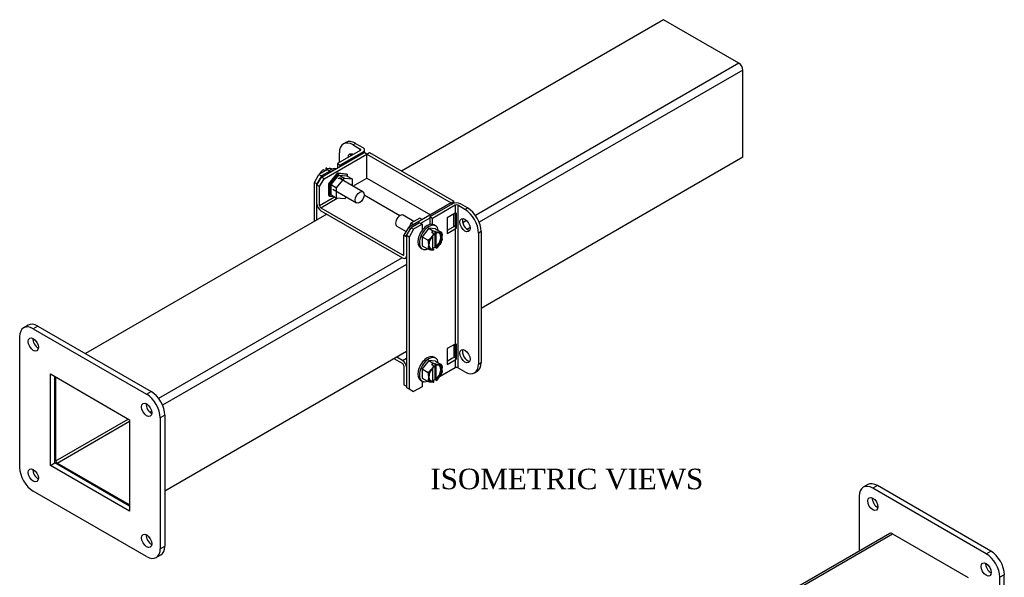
# Model space of a CAD drawing. Header units: inches. Extents: x 3.3 to 65.3, y 2.9 to 43.4.
# Tile 3 of 3: x 46.2 to 65.3, y 32.5 to 43.4. Entities that reach past the tile are written whole.
import ezdxf
from ezdxf.enums import TextEntityAlignment as Align

# ---------------------------------------------------------------- set-up
doc = ezdxf.new("R2010")
doc.units = ezdxf.units.IN
doc.header["$MEASUREMENT"] = 0
for name, color, linetype in [('COM50348', 7, 'CONTINUOUS'), ('COM52582', 7, 'CONTINUOUS'), ('COM52583', 7, 'CONTINUOUS'), ('COM53022', 7, 'CONTINUOUS'), ('DEFAULT', 7, 'CONTINUOUS'), ('GSK11094', 7, 'CONTINUOUS'), ('NTS16535', 7, 'CONTINUOUS'), ('SCC18001', 7, 'CONTINUOUS')]:
    doc.layers.add(name, color=color, linetype=linetype)
doc.styles.add('SEACAD_TIMES_NEW_ROMAN', font='times.ttf')

msp = doc.modelspace()

# ---------------------------------------------------------------- linework, layer by layer
at = {"layer": 'COM50348', "color": 7, "linetype": 'Continuous'}
for p, q in [((46.321, 37.423), (46.233, 37.372)), ((46.509, 37.405), (46.42, 37.354)), ((46.42, 37.354), (48.63, 36.078)), ((46.509, 37.405), (48.718, 36.129)), ((46.155, 34.649), (46.155, 37.2)), ((46.753, 36.472), (48.298, 35.58)), ((46.753, 34.688), (46.753, 36.472)), ((46.841, 34.739), (46.841, 36.421)), ((48.63, 36.078), (48.718, 36.129)), ((48.298, 35.58), (48.298, 33.796)), ((48.984, 35.67), (48.895, 35.619)), ((48.895, 35.619), (48.895, 33.067)), ((48.984, 35.67), (48.984, 33.118)), ((46.753, 34.688), (46.841, 34.739)), ((48.298, 33.796), (46.753, 34.688)), ((48.298, 33.898), (46.841, 34.739)), ((48.63, 32.914), (46.42, 34.19)), ((62.686, 34.315), (62.598, 34.264)), ((62.874, 34.296), (62.786, 34.245)), ((64.995, 32.969), (62.786, 34.245)), ((65.084, 33.02), (62.874, 34.296)), ((62.52, 34.092), (62.52, 33.019)), ((48.895, 33.067), (48.984, 33.118)), ((64.995, 32.969), (65.084, 33.02)), ((48.817, 32.895), (48.906, 32.946)), ((65.349, 32.561), (65.26, 32.51)), ((65.26, 29.959), (65.26, 32.51)), ((65.349, 30.01), (65.349, 32.561))]:
    msp.add_line(p, q, dxfattribs=at)
for centre, major_axis, start_param, end_param in [((46.509, 37.098), (0.187, -0.325), 2.356194, 3.141593), ((46.42, 37.047), (0.188, -0.325), 2.356194, 3.926991), ((46.509, 37.098), (0.07, -0.122), 3.821986, 5.602792), ((48.718, 35.823), (-0.188, 0.325), 3.926991, 5.497787), ((48.63, 35.772), (0.187, -0.325), 0.785398, 2.356194), ((48.718, 35.823), (0.07, -0.122), 3.821986, 5.602792), ((46.42, 34.496), (-0.188, 0.325), 0.785398, 2.356194), ((46.509, 34.547), (0.07, -0.122), 3.821986, 5.602792), ((62.786, 33.939), (0.188, -0.325), 2.356194, 3.926991), ((62.874, 33.99), (0.188, -0.325), 2.356194, 3.141593), ((62.874, 33.99), (-0.07, 0.122), 0.680393, 2.4612), ((48.718, 33.271), (0.07, -0.122), 3.821986, 5.602792), ((48.63, 33.22), (-0.188, 0.325), 2.356194, 3.926991), ((48.718, 33.271), (-0.188, 0.325), 3.141593, 3.926991), ((65.084, 32.714), (-0.188, 0.325), 3.926991, 5.497787), ((64.995, 32.663), (0.187, -0.325), 0.785398, 2.356194), ((65.084, 32.714), (-0.07, 0.122), 0.680393, 2.4612)]:
    msp.add_ellipse(centre, major_axis=major_axis, ratio=0.57735, start_param=start_param, end_param=end_param, dxfattribs=at)
for centre, major_axis in [((46.42, 37.047), (0.07, -0.122)), ((48.63, 35.772), (0.07, -0.122)), ((46.42, 34.496), (0.07, -0.122)), ((62.786, 33.939), (-0.07, 0.122)), ((48.63, 33.22), (0.07, -0.122)), ((64.995, 32.663), (-0.07, 0.122))]:
    msp.add_ellipse(centre, major_axis=major_axis, ratio=0.57735, dxfattribs=at)
at = {"layer": 'COM52582', "color": 7, "linetype": 'Continuous'}
for p, q in [((52.038, 40.306), (52.871, 40.787)), ((52.089, 40.277), (52.922, 40.758)), ((52.922, 40.758), (52.871, 40.787)), ((52.922, 40.758), (52.973, 40.787)), ((52.922, 40.288), (52.922, 40.758)), ((52.922, 40.758), (54.567, 39.808)), ((52.922, 40.288), (52.922, 40.758)), ((52.973, 40.787), (54.618, 39.837)), ((51.95, 40.153), (52.038, 40.306)), ((51.95, 39.786), (51.95, 40.153)), ((52.001, 40.124), (51.95, 40.153)), ((52.001, 40.124), (52.089, 40.277)), ((52.001, 39.756), (52.001, 40.124)), ((52.089, 40.277), (52.038, 40.306)), ((52.651, 40.131), (52.922, 40.288)), ((52.922, 40.288), (54.16, 39.573)), ((52.001, 39.756), (52.29, 39.923)), ((52.026, 39.712), (52.346, 39.896)), ((54.567, 39.808), (53.734, 39.327)), ((54.567, 39.808), (54.618, 39.837)), ((54.567, 39.808), (54.567, 39.808)), ((54.567, 39.808), (54.597, 39.79)), ((54.618, 39.799), (54.618, 39.837)), ((52.026, 39.712), (53.62, 38.792)), ((52.026, 39.653), (53.62, 38.733)), ((54.618, 39.339), (54.618, 39.591)), ((54.149, 39.508), (53.971, 39.405)), ((53.734, 39.327), (53.645, 39.174)), ((53.696, 39.145), (53.645, 39.174)), ((53.645, 38.807), (53.645, 39.174)), ((53.774, 39.304), (53.734, 39.327)), ((53.645, 38.807), (53.62, 38.792)), ((53.674, 38.728), (53.696, 38.74)), ((54.618, 37.039), (54.618, 36.788)), ((53.62, 36.674), (53.453, 36.77)), ((53.62, 36.733), (53.504, 36.799)), ((53.62, 36.733), (53.696, 36.777)), ((53.645, 36.63), (53.645, 36.262)), ((54.002, 36.307), (54.028, 36.322)), ((53.645, 36.262), (53.696, 36.233))]:
    msp.add_line(p, q, dxfattribs=at)
for centre, major_axis, start_param, end_param in [((52.354, 40.16), (-0.07, -0.122), 2.637152, 3.926991), ((52.026, 39.741), (0.054, -0.0935), 3.926991, 5.497787), ((52.026, 39.741), (0.018, -0.0312), 3.926991, 5.497787), ((53.62, 38.821), (-0.018, 0.0312), 2.356194, 3.926991), ((53.62, 38.821), (-0.054, 0.0935), 2.356194, 3.830729), ((53.62, 36.644), (-0.054, 0.0935), 4.023253, 5.497787), ((53.62, 36.644), (-0.018, 0.0312), 3.926991, 5.497787)]:
    msp.add_ellipse(centre, major_axis=major_axis, ratio=0.57735, start_param=start_param, end_param=end_param, dxfattribs=at)
at = {"layer": 'COM52583', "color": 7, "linetype": 'Continuous'}
for p, q in [((52.516, 40.985), (52.466, 40.955)), ((52.704, 40.966), (52.653, 40.937)), ((52.653, 40.937), (52.794, 40.855)), ((52.704, 40.966), (52.845, 40.884)), ((52.794, 40.826), (52.352, 40.57)), ((52.388, 40.591), (52.388, 40.783)), ((52.845, 40.796), (52.403, 40.541)), ((52.794, 40.826), (52.794, 40.855)), ((52.845, 40.772), (52.845, 40.796)), ((52.877, 40.783), (52.877, 40.84)), ((52.352, 40.57), (52.403, 40.541)), ((52.352, 40.57), (52.352, 40.487)), ((52.403, 40.516), (52.403, 40.541)), ((51.899, 40.206), (51.987, 40.359)), ((52.038, 40.33), (51.949, 40.177)), ((52.153, 40.455), (51.987, 40.359)), ((51.987, 40.359), (52.038, 40.33)), ((52.204, 40.426), (52.038, 40.33)), ((52.153, 40.455), (52.204, 40.426)), ((52.204, 40.426), (52.204, 40.402)), ((51.949, 40.177), (51.899, 40.206)), ((51.899, 39.445), (51.899, 40.206)), ((51.949, 39.475), (51.949, 40.177)), ((54.592, 39.788), (54.149, 39.532)), ((54.643, 39.758), (54.2, 39.503)), ((54.643, 39.758), (54.643, 39.605)), ((54.694, 39.758), (54.694, 36.594)), ((54.835, 39.677), (54.694, 39.758)), ((54.886, 39.706), (54.745, 39.788)), ((54.643, 39.605), (54.489, 39.517)), ((54.645, 39.606), (54.645, 39.345)), ((54.661, 39.611), (54.661, 39.305)), ((54.835, 39.677), (54.886, 39.706)), ((53.951, 39.417), (53.784, 39.322)), ((54.002, 39.388), (53.835, 39.292)), ((53.951, 39.417), (54.002, 39.388)), ((54.002, 39.388), (54.002, 39.273)), ((54.2, 39.503), (54.149, 39.532)), ((54.149, 39.532), (54.149, 39.385)), ((54.2, 39.388), (54.2, 39.503)), ((54.489, 39.517), (54.489, 39.21)), ((53.696, 39.168), (53.784, 39.322)), ((53.696, 39.168), (53.696, 36.209)), ((53.747, 39.139), (53.696, 39.168)), ((53.835, 39.292), (53.747, 39.139)), ((53.784, 39.322), (53.835, 39.292)), ((54.592, 39.328), (54.489, 39.269)), ((54.489, 39.21), (54.643, 39.299)), ((54.643, 39.299), (54.643, 37.054)), ((54.661, 39.305), (54.645, 39.345)), ((55.151, 39.247), (55.1, 39.217)), ((55.1, 39.217), (55.1, 36.666)), ((55.151, 39.247), (55.151, 36.695)), ((53.747, 39.139), (53.747, 36.179)), ((54.643, 37.054), (54.489, 36.965)), ((54.645, 37.055), (54.645, 36.794)), ((54.661, 37.059), (54.661, 36.753)), ((54.489, 36.965), (54.489, 36.659)), ((54.592, 36.777), (54.489, 36.718)), ((54.489, 36.659), (54.643, 36.748)), ((54.643, 36.748), (54.643, 36.594)), ((54.661, 36.753), (54.645, 36.794)), ((55.1, 36.666), (55.151, 36.695)), ((54.643, 36.594), (54.35, 36.425)), ((54.835, 36.513), (54.694, 36.594)), ((55.023, 36.494), (55.074, 36.524)), ((54.002, 36.332), (54.002, 36.224)), ((53.696, 36.209), (53.747, 36.179)), ((53.747, 36.179), (53.835, 36.128)), ((54.002, 36.224), (53.835, 36.128))]:
    msp.add_line(p, q, dxfattribs=at)
for centre, major_axis, start_param, end_param in [((52.653, 40.63), (0.188, -0.325), 2.356194, 3.926991), ((52.704, 40.66), (0.188, -0.325), 2.356194, 3.141593), ((52.769, 40.84), (-0.108, 0), 2.356194, 3.926991), ((52.653, 40.63), (0.07, -0.122), 2.345575, 3.937611), ((52.704, 40.66), (-0.07, 0.122), 0.3708, 0.796018), ((52.769, 40.84), (-0.036, 0), 2.356194, 3.926991), ((54.668, 39.744), (0.108, 0), 0.785398, 2.356194), ((54.668, 39.744), (0.036, 0), 0.785398, 2.356194), ((54.668, 39.591), (-0.036, 0), 4.928158, 5.497787), ((54.835, 39.371), (0.188, -0.325), 0.785398, 2.356194), ((54.886, 39.4), (-0.188, 0.325), 3.926991, 5.497787), ((54.886, 39.4), (-0.07, 0.122), 0.3708, 2.770793), ((54.668, 39.284), (-0.108, 0), 4.928158, 5.497787), ((54.668, 39.284), (-0.036, 0), 4.928158, 5.497787), ((54.668, 37.039), (-0.036, 0), 4.928158, 5.497787), ((54.886, 36.848), (-0.07, 0.122), 0.3708, 2.770793), ((54.668, 36.733), (-0.108, 0), 4.928158, 5.497787), ((54.668, 36.733), (-0.036, 0), 4.928158, 5.497787), ((54.835, 36.819), (-0.188, 0.325), 2.356194, 3.926991), ((54.886, 36.848), (-0.188, 0.325), 3.141593, 3.926991), ((54.668, 36.58), (-0.036, 0), 3.926991, 5.497787)]:
    msp.add_ellipse(centre, major_axis=major_axis, ratio=0.57735, start_param=start_param, end_param=end_param, dxfattribs=at)
for centre in [(54.835, 39.371), (54.835, 36.819)]:
    msp.add_ellipse(centre, major_axis=(0.07, -0.122), ratio=0.57735, dxfattribs=at)
at = {"layer": 'COM53022', "color": 7, "linetype": 'Continuous'}
for p, q in [((58.706, 43.375), (53.598, 40.426)), ((60.176, 42.526), (58.706, 43.375)), ((60.176, 42.526), (55.04, 39.561)), ((60.253, 42.394), (55.113, 39.427)), ((60.253, 40.695), (60.253, 42.394)), ((60.253, 40.695), (55.151, 37.75)), ((52.143, 39.586), (47.436, 36.869)), ((54.867, 39.461), (54.792, 39.417)), ((54.934, 39.323), (54.878, 39.291)), ((53.613, 38.737), (48.864, 35.995)), ((53.696, 38.608), (48.94, 35.862)), ((53.696, 36.91), (48.984, 34.189)), ((46.861, 34.78), (46.861, 36.409)), ((48.651, 35.872), (48.621, 35.855)), ((48.727, 35.74), (48.698, 35.722)), ((46.861, 34.78), (48.272, 35.594)), ((46.887, 34.736), (48.298, 35.55)), ((48.298, 33.921), (46.887, 34.736)), ((63.118, 33.364), (58.042, 30.433)), ((58.074, 30.415), (63.172, 33.358)), ((63.172, 33.358), (64.642, 32.509))]:
    msp.add_line(p, q, dxfattribs=at)
for centre, major_axis, start_param, end_param in [((60.176, 42.438), (0.054, -0.0935), 0.785398, 2.356194), ((46.887, 34.765), (0.018, -0.0312), 3.926991, 5.497787), ((63.172, 33.27), (0.054, -0.0935), 2.356194, 3.141593)]:
    msp.add_ellipse(centre, major_axis=major_axis, ratio=0.57735, start_param=start_param, end_param=end_param, dxfattribs=at)
at = {"layer": 'GSK11094', "color": 7, "linetype": 'Continuous'}
for p, q in [((52.922, 40.335), (52.922, 40.335)), ((53.566, 39.556), (52.87, 39.957)), ((54.639, 39.344), (54.618, 39.356))]:
    msp.add_line(p, q, dxfattribs=at)
at = {"layer": 'NTS16535', "color": 7, "linetype": 'Continuous'}
for p, q in [((52.182, 40.176), (52.354, 40.389)), ((52.376, 40.377), (52.204, 40.163)), ((52.225, 40.161), (52.376, 40.349)), ((52.354, 40.389), (52.526, 40.374)), ((52.354, 40.389), (52.376, 40.377)), ((52.547, 40.362), (52.376, 40.377)), ((52.376, 40.349), (52.485, 40.286)), ((52.376, 40.349), (52.526, 40.335)), ((52.526, 40.374), (52.547, 40.362)), ((52.526, 40.335), (52.636, 40.272)), ((52.547, 40.323), (52.547, 40.362)), ((52.182, 39.947), (52.182, 40.176)), ((52.182, 40.176), (52.204, 40.163)), ((52.204, 40.163), (52.204, 39.934)), ((52.225, 40.161), (52.334, 40.098)), ((52.225, 39.961), (52.225, 40.161)), ((52.334, 40.098), (52.485, 40.286)), ((52.485, 40.286), (52.636, 40.272)), ((52.636, 40.272), (52.636, 40.14)), ((52.182, 39.947), (52.204, 39.934)), ((52.204, 39.934), (52.283, 39.927)), ((52.225, 39.961), (52.334, 39.897)), ((52.334, 39.897), (52.334, 40.098)), ((52.517, 39.924), (52.485, 39.884)), ((52.485, 39.884), (52.334, 39.897)), ((53.781, 39.41), (53.753, 39.338)), ((53.955, 39.51), (53.781, 39.41)), ((53.829, 39.382), (53.781, 39.41)), ((54.003, 39.483), (53.955, 39.51))]:
    msp.add_line(p, q, dxfattribs=at)
at = {"layer": 'SCC18001', "color": 7, "linetype": 'Continuous'}
for p, q in [((52.008, 40.374), (52.054, 40.432)), ((52.104, 40.429), (52.069, 40.449)), ((52.15, 40.454), (52.104, 40.429)), ((52.125, 40.482), (52.16, 40.462)), ((52.125, 40.477), (52.125, 40.465)), ((52.143, 40.454), (52.125, 40.465)), ((52.139, 40.481), (52.186, 40.477)), ((52.143, 40.45), (52.143, 40.454)), ((52.16, 40.462), (52.15, 40.454)), ((52.15, 40.454), (52.15, 40.454)), ((52.247, 40.462), (52.246, 40.463)), ((52.844, 40.019), (52.382, 40.286)), ((52.259, 40.073), (52.721, 39.806)), ((53.841, 39.444), (53.632, 39.565)), ((53.509, 39.352), (53.688, 39.248)), ((54.262, 39.359), (54.231, 39.377)), ((54.132, 39.31), (54, 39.146)), ((54.263, 39.298), (54.132, 39.31)), ((54.132, 39.31), (54.204, 39.268)), ((54.214, 39.184), (54.168, 39.127)), ((54.193, 39.223), (54.204, 39.268)), ((54.228, 39.203), (54.193, 39.223)), ((54.204, 39.268), (54.25, 39.255)), ((54.204, 39.268), (54.204, 39.217)), ((54.211, 38.917), (54.211, 39.168)), ((54.228, 39.197), (54.228, 39.185)), ((54.25, 39.255), (54.25, 38.942)), ((54.25, 39.255), (54.285, 39.235)), ((54.263, 39.298), (54.371, 39.236)), ((54.285, 39.217), (54.267, 39.228)), ((54.267, 39.228), (54.267, 38.949)), ((54.285, 39.23), (54.285, 39.217)), ((54.346, 39.229), (54.299, 39.234)), ((54.377, 39.229), (54.375, 39.233)), ((54.388, 39.107), (54.388, 39.169)), ((54, 39.146), (54, 38.97)), ((54, 39.146), (54.107, 39.084)), ((54, 38.97), (54.107, 38.908)), ((54.125, 39.017), (54.125, 38.955)), ((54.299, 38.939), (54.346, 38.997)), ((53.971, 38.927), (54.002, 38.909)), ((54.168, 38.894), (54.214, 38.89)), ((54.211, 38.921), (54.25, 38.942)), ((54.211, 38.917), (54.228, 38.906)), ((54.228, 38.894), (54.228, 38.906)), ((54.25, 38.942), (54.285, 38.922)), ((54.285, 38.939), (54.267, 38.949)), ((54.285, 38.927), (54.285, 38.939)), ((54.285, 38.922), (54.285, 38.927)), ((54.132, 36.733), (54, 36.569)), ((54.263, 36.721), (54.132, 36.733)), ((54.132, 36.733), (54.204, 36.691)), ((54.193, 36.646), (54.204, 36.691)), ((54.204, 36.691), (54.25, 36.678)), ((54.204, 36.691), (54.204, 36.64)), ((54.262, 36.782), (54.231, 36.8)), ((54.25, 36.678), (54.25, 36.365)), ((54.25, 36.678), (54.285, 36.658)), ((54.263, 36.721), (54.371, 36.659)), ((54, 36.569), (54, 36.393)), ((54, 36.569), (54.107, 36.507)), ((54.214, 36.607), (54.168, 36.55)), ((54.228, 36.626), (54.193, 36.646)), ((54.211, 36.34), (54.211, 36.591)), ((54.228, 36.62), (54.228, 36.608)), ((54.285, 36.64), (54.267, 36.651)), ((54.267, 36.651), (54.267, 36.372)), ((54.285, 36.653), (54.285, 36.64)), ((54.346, 36.653), (54.299, 36.657)), ((54.377, 36.652), (54.375, 36.656)), ((54.388, 36.53), (54.388, 36.592)), ((53.971, 36.35), (54.002, 36.332)), ((54, 36.393), (54.107, 36.331)), ((54.125, 36.44), (54.125, 36.378)), ((54.168, 36.317), (54.214, 36.313)), ((54.211, 36.344), (54.25, 36.365)), ((54.211, 36.34), (54.228, 36.33)), ((54.228, 36.317), (54.228, 36.33)), ((54.25, 36.365), (54.285, 36.345)), ((54.285, 36.362), (54.267, 36.372)), ((54.285, 36.35), (54.285, 36.362)), ((54.285, 36.345), (54.285, 36.35)), ((54.299, 36.363), (54.346, 36.42))]:
    msp.add_line(p, q, dxfattribs=at)
for centre, radius, start, end in [((52.335, 40.208), 0.359, 137.8868, 141.5636), ((52.112, 40.191), 0.291, 84.5772, 87.3082), ((52.145, 40.477), 0.0203, 166.9819, 180.4275), ((52.18, 40.317), 0.16, 65.7621, 88.0829), ((53.943, 39.405), 0.35, 320.8265, 324.5711), ((54.199, 39.197), 0.029, 0.2879, 10.8896), ((54.331, 39.602), 0.369, 262.7639, 265.0877), ((54.256, 39.23), 0.029, 0.286, 10.8916), ((54.152, 39.139), 0.242, 334.4684, 343.7041), ((54.173, 39.055), 0.161, 245.8219, 268.0231), ((54.242, 39.181), 0.292, 264.579, 267.3064), ((54.208, 38.894), 0.0203, 346.9818, 0.4276), ((54.018, 39.162), 0.359, 317.8844, 321.566), ((53.943, 36.829), 0.35, 320.8265, 324.5711), ((54.199, 36.62), 0.029, 0.2879, 10.8896), ((54.331, 37.025), 0.369, 262.7639, 265.0877), ((54.256, 36.653), 0.029, 0.286, 10.8916), ((54.152, 36.562), 0.242, 334.4684, 343.7041), ((54.173, 36.478), 0.161, 245.8219, 268.0231), ((54.242, 36.604), 0.292, 264.579, 267.3064), ((54.208, 36.317), 0.0203, 346.9818, 0.4276), ((54.018, 36.586), 0.359, 317.8844, 321.566)]:
    msp.add_arc(centre, radius, start, end, dxfattribs=at)
for centre, major_axis, start_param, end_param in [((52.222, 40.237), (-0.13, -0.225), 3.326397, 4.074375), ((52.252, 40.219), (-0.13, -0.225), 3.802876, 4.051105), ((53.571, 39.458), (0.062, 0.107), 0, 3.141593), ((54.101, 39.152), (0.13, 0.225), 0, 3.141593), ((54.132, 39.134), (0.13, 0.225), 0, 3.78718), ((54.132, 39.134), (0.13, 0.225), 5.637598, 6.283185), ((54.257, 39.062), (0.088, 0.152), 1.016008, 3.696381), ((54.257, 39.062), (0.095, 0.165), 0.997511, 1.108542), ((54.239, 39.072), (-0.087, -0.152), 1.016008, 3.040405), ((54.257, 39.062), (0.095, 0.165), 0.462254, 0.573285), ((54.257, 39.062), (-0.088, -0.152), 1.016008, 3.696381), ((54.257, 39.062), (-0.095, -0.165), 2.556649, 3.202937), ((54.257, 39.062), (0.095, 0.165), 1.509452, 2.15574), ((54.257, 39.062), (-0.095, -0.165), 1.509452, 2.15574), ((54.257, 39.062), (0.095, 0.165), 2.556649, 3.202937), ((54.239, 39.072), (0.087, 0.152), 3.24278, 3.696381), ((54.257, 39.062), (-0.095, -0.165), 0.462254, 0.573285), ((54.257, 39.062), (-0.095, -0.165), 0.997511, 1.108542), ((54.101, 36.575), (0.13, 0.225), 0, 3.141593), ((54.132, 36.557), (0.13, 0.225), 0, 3.78718), ((54.132, 36.557), (0.13, 0.225), 5.637598, 6.283185), ((54.257, 36.485), (0.095, 0.165), 1.509452, 2.15574), ((54.257, 36.485), (0.088, 0.152), 1.016008, 3.696381), ((54.257, 36.485), (0.095, 0.165), 0.997511, 1.108542), ((54.239, 36.495), (-0.087, -0.152), 1.016008, 3.040405), ((54.257, 36.485), (-0.088, -0.152), 1.016008, 3.696381), ((54.257, 36.485), (0.095, 0.165), 0.462254, 0.573285), ((54.257, 36.485), (-0.095, -0.165), 2.556649, 3.202937), ((54.257, 36.485), (-0.095, -0.165), 1.509452, 2.15574), ((54.257, 36.485), (0.095, 0.165), 2.556649, 3.202937), ((54.239, 36.495), (0.087, 0.152), 3.24278, 3.696381), ((54.257, 36.485), (-0.095, -0.165), 0.462254, 0.573285), ((54.257, 36.485), (-0.095, -0.165), 0.997511, 1.108542)]:
    msp.add_ellipse(centre, major_axis=major_axis, ratio=0.57735, start_param=start_param, end_param=end_param, dxfattribs=at)
msp.add_ellipse((52.783, 39.913), major_axis=(-0.062, -0.107), ratio=0.57735, dxfattribs=at)
msp.add_open_spline([(52.008, 40.374), (52.006, 40.372), (52.005, 40.371), (52.004, 40.369)], degree=3, dxfattribs=at)
for points, knots in [([(54.346, 39.229), (54.35, 39.229), (54.354, 39.229), (54.361, 39.228), (54.365, 39.228), (54.371, 39.229), (54.374, 39.229), (54.375, 39.231), (54.376, 39.231), (54.375, 39.233), (54.373, 39.235), (54.371, 39.236)], [0, 0, 0, 0, 0.25, 0.25, 0.5, 0.5, 0.75, 0.75, 0.875, 0.875, 1, 1, 1, 1]), ([(54.377, 39.229), (54.377, 39.229), (54.377, 39.229), (54.379, 39.226), (54.381, 39.223), (54.383, 39.217), (54.384, 39.214), (54.385, 39.208), (54.386, 39.205), (54.387, 39.197), (54.388, 39.191), (54.388, 39.18), (54.388, 39.174), (54.388, 39.169)], [0.1245706, 0.1245706, 0.1245706, 0.1245706, 0.125, 0.125, 0.25, 0.25, 0.375, 0.375, 0.5, 0.5, 0.75, 0.75, 1, 1, 1, 1]), ([(54.107, 39.084), (54.11, 39.082), (54.113, 39.082), (54.119, 39.083), (54.122, 39.085), (54.131, 39.089), (54.137, 39.093), (54.151, 39.107), (54.16, 39.117), (54.168, 39.127)], [0, 0, 0, 0, 0.125, 0.125, 0.25, 0.25, 0.5, 0.5, 1, 1, 1, 1]), ([(54.125, 39.017), (54.125, 39.022), (54.125, 39.028), (54.124, 39.039), (54.124, 39.044), (54.122, 39.056), (54.121, 39.062), (54.117, 39.071), (54.116, 39.074), (54.112, 39.08), (54.11, 39.082), (54.107, 39.084)], [0, 0, 0, 0, 0.25, 0.25, 0.5, 0.5, 0.75, 0.75, 0.875, 0.875, 1, 1, 1, 1]), ([(54.371, 39.034), (54.37, 39.032), (54.369, 39.03), (54.362, 39.017), (54.354, 39.007), (54.346, 38.997)], [0.4110565, 0.4110565, 0.4110565, 0.4110565, 0.5, 0.5, 1, 1, 1, 1]), ([(54.388, 39.107), (54.388, 39.102), (54.388, 39.096), (54.388, 39.086), (54.387, 39.081), (54.386, 39.074), (54.386, 39.072), (54.385, 39.071)], [0, 0, 0, 0, 0.25, 0.25, 0.5, 0.5, 0.5943859, 0.5943859, 0.5943859, 0.5943859]), ([(54.107, 38.908), (54.11, 38.907), (54.112, 38.907), (54.116, 38.908), (54.117, 38.91), (54.12, 38.913), (54.121, 38.915), (54.122, 38.919), (54.123, 38.921), (54.124, 38.929), (54.124, 38.934), (54.125, 38.944), (54.125, 38.95), (54.125, 38.955)], [0, 0, 0, 0, 0.125, 0.125, 0.25, 0.25, 0.375, 0.375, 0.5, 0.5, 0.75, 0.75, 1, 1, 1, 1]), ([(54.107, 36.507), (54.11, 36.506), (54.113, 36.505), (54.119, 36.507), (54.122, 36.508), (54.131, 36.512), (54.137, 36.516), (54.151, 36.53), (54.16, 36.54), (54.168, 36.55)], [0, 0, 0, 0, 0.125, 0.125, 0.25, 0.25, 0.5, 0.5, 1, 1, 1, 1]), ([(54.125, 36.44), (54.125, 36.445), (54.125, 36.451), (54.124, 36.462), (54.124, 36.468), (54.122, 36.479), (54.121, 36.485), (54.117, 36.495), (54.116, 36.498), (54.112, 36.503), (54.11, 36.506), (54.107, 36.507)], [0, 0, 0, 0, 0.25, 0.25, 0.5, 0.5, 0.75, 0.75, 0.875, 0.875, 1, 1, 1, 1]), ([(54.346, 36.653), (54.35, 36.652), (54.354, 36.652), (54.361, 36.652), (54.365, 36.651), (54.371, 36.652), (54.374, 36.652), (54.375, 36.654), (54.376, 36.655), (54.375, 36.656), (54.373, 36.658), (54.371, 36.659)], [0, 0, 0, 0, 0.25, 0.25, 0.5, 0.5, 0.75, 0.75, 0.875, 0.875, 1, 1, 1, 1]), ([(54.377, 36.652), (54.377, 36.652), (54.377, 36.652), (54.379, 36.65), (54.381, 36.646), (54.383, 36.64), (54.384, 36.637), (54.385, 36.631), (54.386, 36.628), (54.387, 36.62), (54.388, 36.614), (54.388, 36.603), (54.388, 36.597), (54.388, 36.592)], [0.1245706, 0.1245706, 0.1245706, 0.1245706, 0.125, 0.125, 0.25, 0.25, 0.375, 0.375, 0.5, 0.5, 0.75, 0.75, 1, 1, 1, 1]), ([(54.388, 36.53), (54.388, 36.525), (54.388, 36.519), (54.388, 36.509), (54.387, 36.504), (54.386, 36.497), (54.386, 36.495), (54.385, 36.494)], [0, 0, 0, 0, 0.25, 0.25, 0.5, 0.5, 0.5943859, 0.5943859, 0.5943859, 0.5943859]), ([(54.107, 36.331), (54.11, 36.33), (54.112, 36.33), (54.116, 36.331), (54.117, 36.333), (54.12, 36.336), (54.121, 36.338), (54.122, 36.342), (54.123, 36.345), (54.124, 36.352), (54.124, 36.357), (54.125, 36.367), (54.125, 36.373), (54.125, 36.378)], [0, 0, 0, 0, 0.125, 0.125, 0.25, 0.25, 0.375, 0.375, 0.5, 0.5, 0.75, 0.75, 1, 1, 1, 1]), ([(54.371, 36.457), (54.37, 36.455), (54.369, 36.453), (54.362, 36.441), (54.354, 36.43), (54.346, 36.42)], [0.4110565, 0.4110565, 0.4110565, 0.4110565, 0.5, 0.5, 1, 1, 1, 1])]:
    msp.add_open_spline(points, degree=3, knots=knots, dxfattribs=at)

# ---------------------------------------------------------------- texts
at = {"layer": 'DEFAULT', "color": 136, "linetype": 'Continuous', "style": 'SEACAD_TIMES_NEW_ROMAN'}
msp.add_text('ISOMETRIC VIEWS', height=0.4, dxfattribs=at).set_placement((54.161, 34.626), align=Align.TOP_LEFT)

doc.saveas('drawing.dxf')
